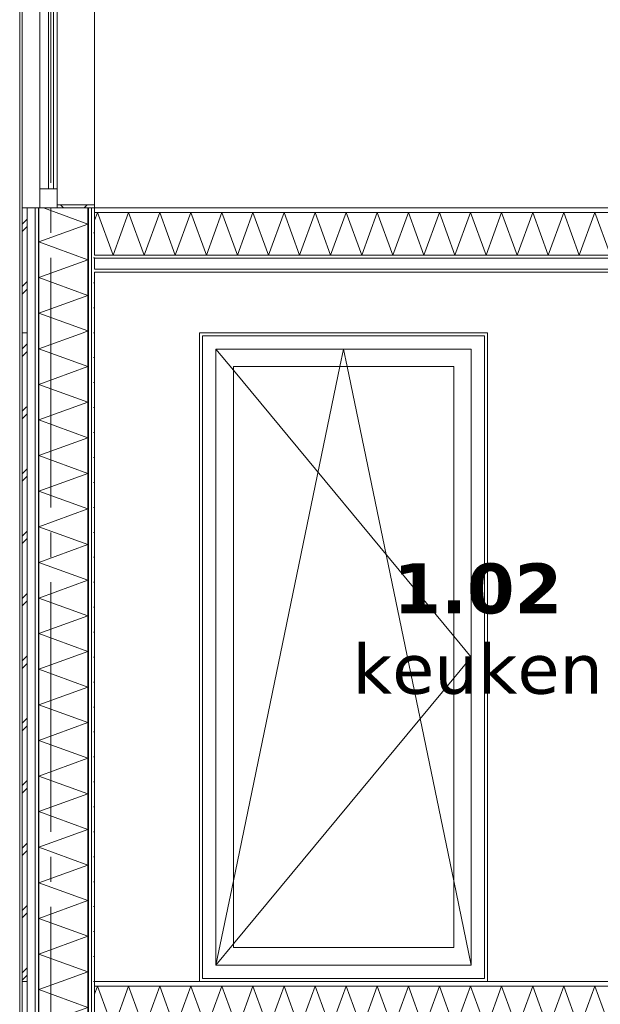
# Model space of a CAD drawing. Header units: millimetres. Extents: x -25778 to 297771, y -21930 to 17454.
# Tile 63 of 109: x 230315 to 232640, y -15720 to -11774. Entities that reach past the tile are written whole.
import ezdxf

# ---------------------------------------------------------------- set-up
doc = ezdxf.new("R2010")
doc.units = ezdxf.units.MM
doc.header["$MEASUREMENT"] = 0
doc.linetypes.add('B0204', pattern=[1300, 1000, -100, 100, -100])
for name, color, linetype in [('A Stramien', 7, 'Continuous'), ('New_21 Buitenwanden', 7, 'Continuous'), ('New_21 Buitenwanden Doorsnede-arcering', 7, 'Continuous'), ('New_21 Buitenwanden Laagscheidingslijnen', 7, 'Continuous'), ('New_21 Buitenwanden Ramen', 7, 'Continuous'), ('New_23 Vloeren', 7, 'Continuous'), ('New_23 Vloeren Doorsnede-arcering', 7, 'Continuous'), ('New_23 Vloeren Laagscheidingslijnen', 7, 'Continuous'), ('Tekst_dim Algemeen', 7, 'Continuous')]:
    doc.layers.add(name, color=color, linetype=linetype)
doc.styles.add('GENERATED_STYLE_2', font='verdana.ttf')
pattern_1 = [(0, (230440.066, -18728.747), (0, 50), [])]
pattern_2 = [(0, (230440.07, -18728.75), (0, 173.205), [0, -100]), (0, (230490.07, -18642.14), (0, 173.205), [0, -100])]
pattern_3 = [(270, (230440.066, -18728.747), (50, 0), [])]
pattern_4 = [(270, (230440.07, -18728.75), (173.205, 0), [0, -100]), (270, (230526.67, -18778.75), (173.205, 0), [0, -100])]
pattern_5 = [(45, (230440.07, -18728.75), (-91.9239, 91.9239), []), (135, (230440.07, -18728.75), (91.9239, 91.9239), [])]

# ---------------------------------------------------------------- blocks, each defined once
blk = doc.blocks.new('Section Element_1271_5', base_point=(230440.1, -18728.7))
at = {"layer": 'New_21 Buitenwanden', "color": 149, "linetype": 'Continuous', "lineweight": 0, "true_color": 0x3c4244}
blk.add_line((230315.1, -18929.7), (230315.1, -15628.7), dxfattribs=at)
blk = doc.blocks.new('Section Element_1282_5', base_point=(230440.1, -18728.7))
at = {"layer": 'New_21 Buitenwanden', "color": 149, "linetype": 'Continuous', "lineweight": 0, "true_color": 0x3c4244}
blk.add_line((230315.1, -15628.7), (230315.1, -12528.7), dxfattribs=at)
blk = doc.blocks.new('Section Element_1285_5', base_point=(230440.1, -18728.7))
at = {"layer": 'New_21 Buitenwanden', "color": 149, "linetype": 'Continuous', "lineweight": 0, "true_color": 0x3c4244}
blk.add_line((230315.1, -12528.7), (230315.1, -9928.7), dxfattribs=at)
blk = doc.blocks.new('*X1345', base_point=(230440.1, -18728.7))
at = {"layer": 'New_23 Vloeren Doorsnede-arcering', "color": 7, "linetype": 'Continuous', "lineweight": 0}
for p, q in [((230615.1, -15678.9), (230626.8, -15646.7)), ((230689, -15817.7), (230626.8, -15646.7)), ((230689, -15817.7), (230751.3, -15646.7)), ((230813.5, -15817.7), (230751.3, -15646.7)), ((230813.5, -15817.7), (230875.7, -15646.7)), ((230938, -15817.7), (230875.7, -15646.7)), ((230938, -15817.7), (231000.2, -15646.7)), ((231062.5, -15817.7), (231000.2, -15646.7)), ((231062.5, -15817.7), (231124.7, -15646.7)), ((231186.9, -15817.7), (231124.7, -15646.7)), ((231186.9, -15817.7), (231249.2, -15646.7)), ((231311.4, -15817.7), (231249.2, -15646.7)), ((231311.4, -15817.7), (231373.6, -15646.7)), ((231435.9, -15817.7), (231373.6, -15646.7)), ((231435.9, -15817.7), (231498.1, -15646.7)), ((231560.4, -15817.7), (231498.1, -15646.7)), ((231560.4, -15817.7), (231622.6, -15646.7)), ((231684.8, -15817.7), (231622.6, -15646.7)), ((231684.8, -15817.7), (231747.1, -15646.7)), ((231809.3, -15817.7), (231747.1, -15646.7)), ((231809.3, -15817.7), (231871.6, -15646.7)), ((231933.8, -15817.7), (231871.6, -15646.7)), ((231933.8, -15817.7), (231996, -15646.7)), ((232058.3, -15817.7), (231996, -15646.7)), ((232058.3, -15817.7), (232120.5, -15646.7)), ((232182.8, -15817.7), (232120.5, -15646.7)), ((232182.8, -15817.7), (232245, -15646.7)), ((232307.2, -15817.7), (232245, -15646.7)), ((232307.2, -15817.7), (232369.5, -15646.7)), ((232431.7, -15817.7), (232369.5, -15646.7)), ((232431.7, -15817.7), (232494, -15646.7)), ((232556.2, -15817.7), (232494, -15646.7)), ((232556.2, -15817.7), (232618.4, -15646.7)), ((232680.7, -15817.7), (232618.4, -15646.7)), ((232680.7, -15817.7), (232742.9, -15646.7)), ((232805.1, -15817.7), (232742.9, -15646.7)), ((232805.1, -15817.7), (232867.4, -15646.7)), ((232929.6, -15817.7), (232867.4, -15646.7)), ((232929.6, -15817.7), (232991.9, -15646.7)), ((233054.1, -15817.7), (232991.9, -15646.7)), ((233054.1, -15817.7), (233116.3, -15646.7)), ((233178.6, -15817.7), (233116.3, -15646.7)), ((233178.6, -15817.7), (233240.8, -15646.7)), ((233303.1, -15817.7), (233240.8, -15646.7)), ((233303.1, -15817.7), (233365.3, -15646.7)), ((233427.5, -15817.7), (233365.3, -15646.7)), ((233427.5, -15817.7), (233489.8, -15646.7)), ((233552, -15817.7), (233489.8, -15646.7)), ((233552, -15817.7), (233614.3, -15646.7)), ((233676.5, -15817.7), (233614.3, -15646.7)), ((233676.5, -15817.7), (233738.7, -15646.7)), ((233752.9, -15685.8), (233738.7, -15646.7))]:
    blk.add_line(p, q, dxfattribs=at)
blk = doc.blocks.new('Section Element_1301_5', base_point=(230440.1, -18728.7))
at = {"layer": 'New_23 Vloeren Doorsnede-arcering', "linetype": 'Continuous', "lineweight": 0, "true_color": 0x000000}
h = blk.add_hatch(dxfattribs=at)
h.set_pattern_fill('325_Houtachtig_plaatmate_E4', color=18, style=0, pattern_type=2)
h.set_pattern_definition(pattern_1)
h.paths.add_polyline_path([(230615.1, -15628.7), (230615.1, -15646.7), (233752.9, -15646.7), (233752.9, -15628.7)])
h = blk.add_hatch(dxfattribs=at)
h.set_pattern_fill('720_Gips_0005', color=18, style=0, pattern_type=2)
h.set_pattern_definition(pattern_2)
h.paths.add_polyline_path([(230615.1, -15829.7), (232681.1, -15829.7), (232681.1, -15817.7), (230615.1, -15817.7)])
h = blk.add_hatch(dxfattribs=at)
h.set_pattern_fill('720_Gips_0005', color=18, style=0, pattern_type=2)
h.set_pattern_definition(pattern_2)
h.paths.add_polyline_path([(232751.1, -15829.7), (233752.9, -15829.7), (233752.9, -15817.7), (232751.1, -15817.7)])
h = blk.add_hatch(dxfattribs=at)
h.set_pattern_fill('720_Gips_0005', color=18, style=0, pattern_type=2)
h.set_pattern_definition(pattern_2)
h.paths.add_polyline_path([(230615.1, -15873.7), (230615.1, -15885.7), (232681.1, -15885.7), (232681.1, -15873.7)])
h = blk.add_hatch(dxfattribs=at)
h.set_pattern_fill('720_Gips_0005', color=18, style=0, pattern_type=2)
h.set_pattern_definition(pattern_2)
h.paths.add_polyline_path([(233752.9, -15873.7), (232751.1, -15873.7), (232751.1, -15885.7), (233752.9, -15885.7)])
at = {"layer": 'New_23 Vloeren', "color": 9, "linetype": 'Continuous', "lineweight": 0}
for p, q in [((233752.9, -15628.7), (230615.1, -15628.7)), ((232681.1, -15885.7), (230615.1, -15885.7)), ((233752.9, -15885.7), (232751.1, -15885.7))]:
    blk.add_line(p, q, dxfattribs=at)
at = {"layer": 'New_23 Vloeren', "color": 149, "linetype": 'Continuous', "lineweight": 0, "true_color": 0x3c4244}
for p, q in [((234765.1, -15646.7), (233769.1, -15646.7)), ((234765.1, -15817.7), (234143.1, -15817.7))]:
    blk.add_line(p, q, dxfattribs=at)
at = {"layer": 'New_23 Vloeren', "color": 9, "linetype": 'Continuous', "lineweight": 0, "flags": 128}
blk.add_lwpolyline([(233752.9, -15628.7), (233752.9, -15646.7), (233752.9, -15817.7), (233752.9, -15829.7), (233752.9, -15873.7), (233752.9, -15885.7)], dxfattribs=at)
at = {"layer": 'New_23 Vloeren Laagscheidingslijnen', "color": 9, "linetype": 'Continuous', "lineweight": 0}
for p, q in [((233752.9, -15646.7), (230615.1, -15646.7)), ((232681.1, -15829.7), (230615.1, -15829.7)), ((233752.9, -15829.7), (232751.1, -15829.7)), ((232681.1, -15873.7), (230615.1, -15873.7)), ((233752.9, -15873.7), (232751.1, -15873.7))]:
    blk.add_line(p, q, dxfattribs=at)
at = {"layer": 'New_23 Vloeren Laagscheidingslijnen', "color": 9, "linetype": 'Continuous', "lineweight": 0, "flags": 128}
for points in [[(232693.1, -15817.7), (232681.1, -15817.7), (230615.1, -15817.7)], [(233752.9, -15817.7), (232751.1, -15817.7), (232739.1, -15817.7)]]:
    blk.add_lwpolyline(points, dxfattribs=at)
at = {"layer": 'New_23 Vloeren', "lineweight": 0}
blk.add_blockref('*X1345', (230440.1, -18728.7), dxfattribs=at)
blk = doc.blocks.new('*X1347', base_point=(230440.1, -18728.7))
at = {"layer": 'New_23 Vloeren Doorsnede-arcering', "color": 7, "linetype": 'Continuous', "lineweight": 0}
for p, q in [((230615.1, -12578.9), (230626.8, -12546.7)), ((230689, -12717.7), (230626.8, -12546.7)), ((230689, -12717.7), (230751.3, -12546.7)), ((230813.5, -12717.7), (230751.3, -12546.7)), ((230813.5, -12717.7), (230875.7, -12546.7)), ((230938, -12717.7), (230875.7, -12546.7)), ((230938, -12717.7), (231000.2, -12546.7)), ((231062.5, -12717.7), (231000.2, -12546.7)), ((231062.5, -12717.7), (231124.7, -12546.7)), ((231186.9, -12717.7), (231124.7, -12546.7)), ((231186.9, -12717.7), (231249.2, -12546.7)), ((231311.4, -12717.7), (231249.2, -12546.7)), ((231311.4, -12717.7), (231373.6, -12546.7)), ((231435.9, -12717.7), (231373.6, -12546.7)), ((231435.9, -12717.7), (231498.1, -12546.7)), ((231560.4, -12717.7), (231498.1, -12546.7)), ((231560.4, -12717.7), (231622.6, -12546.7)), ((231684.8, -12717.7), (231622.6, -12546.7)), ((231684.8, -12717.7), (231747.1, -12546.7)), ((231809.3, -12717.7), (231747.1, -12546.7)), ((231809.3, -12717.7), (231871.6, -12546.7)), ((231933.8, -12717.7), (231871.6, -12546.7)), ((231933.8, -12717.7), (231996, -12546.7)), ((232058.3, -12717.7), (231996, -12546.7)), ((232058.3, -12717.7), (232120.5, -12546.7)), ((232182.8, -12717.7), (232120.5, -12546.7)), ((232182.8, -12717.7), (232245, -12546.7)), ((232307.2, -12717.7), (232245, -12546.7)), ((232307.2, -12717.7), (232369.5, -12546.7)), ((232431.7, -12717.7), (232369.5, -12546.7)), ((232431.7, -12717.7), (232494, -12546.7)), ((232556.2, -12717.7), (232494, -12546.7)), ((232556.2, -12717.7), (232618.4, -12546.7)), ((232680.7, -12717.7), (232618.4, -12546.7)), ((232680.7, -12717.7), (232742.9, -12546.7)), ((232805.1, -12717.7), (232742.9, -12546.7)), ((232805.1, -12717.7), (232867.4, -12546.7)), ((232929.6, -12717.7), (232867.4, -12546.7)), ((232929.6, -12717.7), (232991.9, -12546.7)), ((233054.1, -12717.7), (232991.9, -12546.7)), ((233054.1, -12717.7), (233116.3, -12546.7)), ((233178.6, -12717.7), (233116.3, -12546.7)), ((233178.6, -12717.7), (233240.8, -12546.7)), ((233303.1, -12717.7), (233240.8, -12546.7)), ((233303.1, -12717.7), (233365.3, -12546.7)), ((233427.5, -12717.7), (233365.3, -12546.7)), ((233427.5, -12717.7), (233489.8, -12546.7)), ((233552, -12717.7), (233489.8, -12546.7)), ((233552, -12717.7), (233614.3, -12546.7)), ((233676.5, -12717.7), (233614.3, -12546.7)), ((233676.5, -12717.7), (233738.7, -12546.7)), ((233752.9, -12585.8), (233738.7, -12546.7))]:
    blk.add_line(p, q, dxfattribs=at)
blk = doc.blocks.new('Section Element_1302_5', base_point=(230440.1, -18728.7))
at = {"layer": 'New_23 Vloeren Doorsnede-arcering', "linetype": 'Continuous', "lineweight": 0, "true_color": 0x000000}
h = blk.add_hatch(dxfattribs=at)
h.set_pattern_fill('325_Houtachtig_plaatmate_E4', color=18, style=0, pattern_type=2)
h.set_pattern_definition(pattern_1)
h.paths.add_polyline_path([(230615.1, -12546.7), (233752.9, -12546.7), (233752.9, -12528.7), (230615.1, -12528.7)])
h = blk.add_hatch(dxfattribs=at)
h.set_pattern_fill('720_Gips_0005', color=18, style=0, pattern_type=2)
h.set_pattern_definition(pattern_2)
h.paths.add_polyline_path([(230615.1, -12729.7), (233752.9, -12729.7), (233752.9, -12717.7), (230615.1, -12717.7)])
h = blk.add_hatch(dxfattribs=at)
h.set_pattern_fill('720_Gips_0005', color=18, style=0, pattern_type=2)
h.set_pattern_definition(pattern_2)
h.paths.add_polyline_path([(230615.1, -12785.7), (233752.9, -12785.7), (233752.9, -12773.7), (230615.1, -12773.7)])
at = {"layer": 'New_23 Vloeren', "color": 9, "linetype": 'Continuous', "lineweight": 0}
for p, q in [((233751.1, -12528.7), (230615.1, -12528.7)), ((233752.9, -12785.7), (230615.1, -12785.7))]:
    blk.add_line(p, q, dxfattribs=at)
at = {"layer": 'New_23 Vloeren', "color": 149, "linetype": 'Continuous', "lineweight": 0, "true_color": 0x3c4244}
for p, q in [((234765.1, -12546.7), (233769.1, -12546.7)), ((233821.1, -12528.7), (234765.1, -12528.7)), ((234765.1, -12717.7), (234143.1, -12717.7)), ((234143.1, -12729.7), (234765.1, -12729.7))]:
    blk.add_line(p, q, dxfattribs=at)
at = {"layer": 'New_23 Vloeren', "color": 9, "linetype": 'Continuous', "lineweight": 0, "flags": 128}
blk.add_lwpolyline([(233752.9, -12528.7), (233752.9, -12546.7), (233752.9, -12717.7), (233752.9, -12729.7), (233752.9, -12773.7), (233752.9, -12785.7)], dxfattribs=at)
at = {"layer": 'New_23 Vloeren Laagscheidingslijnen', "color": 9, "linetype": 'Continuous', "lineweight": 0}
for p, q in [((233752.9, -12546.7), (230615.1, -12546.7)), ((233752.9, -12528.7), (233751.1, -12528.7)), ((233752.9, -12717.7), (230615.1, -12717.7)), ((233752.9, -12729.7), (230615.1, -12729.7)), ((233752.9, -12773.7), (230615.1, -12773.7))]:
    blk.add_line(p, q, dxfattribs=at)
at = {"layer": 'New_23 Vloeren', "lineweight": 0}
blk.add_blockref('*X1347', (230440.1, -18728.7), dxfattribs=at)
blk = doc.blocks.new('Section Element_1444_5', base_point=(230440.1, -18728.7))
at = {"layer": 'New_21 Buitenwanden', "color": 149, "linetype": 'Continuous', "lineweight": 0, "true_color": 0x3c4244}
blk.add_line((231035.1, -13028.7), (231035.1, -15628.7), dxfattribs=at)
blk = doc.blocks.new('Section Element_1447_5', base_point=(230440.1, -18728.7))
at = {"layer": 'New_21 Buitenwanden', "color": 149, "linetype": 'Continuous', "lineweight": 0, "true_color": 0x3c4244}
blk.add_line((231035.1, -13028.7), (232189.1, -13028.7), dxfattribs=at)
blk = doc.blocks.new('*X1876', base_point=(230440.1, -18728.7))
at = {"layer": 'New_21 Buitenwanden Doorsnede-arcering', "color": 7, "linetype": 'Continuous', "lineweight": 0}
for p, q in [((230568.7, -13028.7), (230392.1, -13093)), ((230588.1, -13164.4), (230392.1, -13093)), ((230588.1, -13164.4), (230392.1, -13235.7)), ((230588.1, -13307), (230392.1, -13235.7)), ((230588.1, -13307), (230392.1, -13378.4)), ((230588.1, -13449.7), (230392.1, -13378.4)), ((230588.1, -13449.7), (230392.1, -13521.1)), ((230588.1, -13592.4), (230392.1, -13521.1)), ((230588.1, -13592.4), (230392.1, -13663.7)), ((230588.1, -13735.1), (230392.1, -13663.7)), ((230588.1, -13735.1), (230392.1, -13806.4)), ((230588.1, -13877.8), (230392.1, -13806.4)), ((230588.1, -13877.8), (230392.1, -13949.1)), ((230588.1, -14020.4), (230392.1, -13949.1)), ((230588.1, -14020.4), (230392.1, -14091.8)), ((230588.1, -14163.1), (230392.1, -14091.8)), ((230588.1, -14163.1), (230392.1, -14234.4)), ((230588.1, -14305.8), (230392.1, -14234.4)), ((230588.1, -14305.8), (230392.1, -14377.1)), ((230588.1, -14448.5), (230392.1, -14377.1)), ((230588.1, -14448.5), (230392.1, -14519.8)), ((230588.1, -14591.1), (230392.1, -14519.8)), ((230588.1, -14591.1), (230392.1, -14662.5)), ((230588.1, -14733.8), (230392.1, -14662.5)), ((230588.1, -14733.8), (230392.1, -14805.1)), ((230588.1, -14876.5), (230392.1, -14805.1)), ((230588.1, -14876.5), (230392.1, -14947.8)), ((230588.1, -15019.2), (230392.1, -14947.8)), ((230588.1, -15019.2), (230392.1, -15090.5)), ((230588.1, -15161.8), (230392.1, -15090.5)), ((230588.1, -15161.8), (230392.1, -15233.2)), ((230588.1, -15304.5), (230392.1, -15233.2)), ((230588.1, -15304.5), (230392.1, -15375.9)), ((230588.1, -15447.2), (230392.1, -15375.9)), ((230588.1, -15447.2), (230392.1, -15518.5)), ((230588.1, -15589.9), (230392.1, -15518.5)), ((230588.1, -15589.9), (230481.2, -15628.7))]:
    blk.add_line(p, q, dxfattribs=at)
blk = doc.blocks.new('*X1877', base_point=(230440.1, -18728.7))
at = {"layer": 'New_21 Buitenwanden Doorsnede-arcering', "color": 7, "linetype": 'Continuous', "lineweight": 0}
for p, q in [((230325.1, -13093.7), (230345.1, -13073.7)), ((230325.1, -13123.7), (230345.1, -13103.7)), ((230325.1, -13343.7), (230340.1, -13328.7)), ((230340.1, -13328.7), (230345.1, -13323.7)), ((230325.1, -13373.7), (230345.1, -13353.7)), ((230325.1, -13593.7), (230345.1, -13573.7)), ((230325.1, -13623.7), (230345.1, -13603.7)), ((230325.1, -13843.7), (230340.1, -13828.7)), ((230340.1, -13828.7), (230345.1, -13823.7)), ((230325.1, -13873.7), (230345.1, -13853.7)), ((230325.1, -14093.7), (230345.1, -14073.7)), ((230325.1, -14123.7), (230345.1, -14103.7)), ((230325.1, -14343.7), (230340.1, -14328.7)), ((230325.1, -14373.7), (230345.1, -14353.7)), ((230340.1, -14328.7), (230345.1, -14323.7)), ((230325.1, -14593.7), (230345.1, -14573.7)), ((230325.1, -14623.7), (230345.1, -14603.7)), ((230325.1, -14843.7), (230340.1, -14828.7)), ((230340.1, -14828.7), (230345.1, -14823.7)), ((230325.1, -14873.7), (230345.1, -14853.7)), ((230325.1, -15093.7), (230345.1, -15073.7)), ((230325.1, -15123.7), (230345.1, -15103.7)), ((230325.1, -15343.7), (230340.1, -15328.7)), ((230340.1, -15328.7), (230345.1, -15323.7)), ((230325.1, -15373.7), (230345.1, -15353.7)), ((230325.1, -15593.7), (230345.1, -15573.7)), ((230325.1, -15623.7), (230345.1, -15603.7))]:
    blk.add_line(p, q, dxfattribs=at)
blk = doc.blocks.new('Section Element_1765_5', base_point=(230440.1, -18728.7))
at = {"layer": 'New_21 Buitenwanden Doorsnede-arcering', "linetype": 'Continuous', "lineweight": 0, "true_color": 0x000000}
h = blk.add_hatch(dxfattribs=at)
h.set_pattern_fill('325_Houtachtig_plaatmate_E4', color=18, style=0, pattern_type=2)
h.set_pattern_definition(pattern_3)
h.paths.add_polyline_path([(230377.1, -15628.7), (230392.1, -15628.7), (230392.1, -13028.7), (230377.1, -13028.7)])
h = blk.add_hatch(dxfattribs=at)
h.set_pattern_fill('325_Houtachtig_plaatmate_E4', color=18, style=0, pattern_type=2)
h.set_pattern_definition(pattern_3)
h.paths.add_polyline_path([(230603.1, -13028.7), (230588.1, -13028.7), (230588.1, -15628.7), (230603.1, -15628.7)])
h = blk.add_hatch(dxfattribs=at)
h.set_pattern_fill('720_Gips_0005', color=18, style=0, pattern_type=2)
h.set_pattern_definition(pattern_4)
h.paths.add_polyline_path([(230615.1, -13028.7), (230603.1, -13028.7), (230603.1, -15628.7), (230615.1, -15628.7)])
at = {"layer": 'New_21 Buitenwanden', "color": 9, "linetype": 'Continuous', "lineweight": 0}
for p, q in [((230325.1, -13028.7), (230325.1, -15628.7)), ((230615.1, -13028.7), (230615.1, -15628.7))]:
    blk.add_line(p, q, dxfattribs=at)
at = {"layer": 'New_21 Buitenwanden Laagscheidingslijnen', "color": 9, "linetype": 'Continuous', "lineweight": 0}
for p, q in [((230345.1, -13028.7), (230345.1, -15628.7)), ((230377.1, -13028.7), (230377.1, -15628.7)), ((230392.1, -13028.7), (230392.1, -15628.7)), ((230588.1, -13028.7), (230588.1, -15628.7)), ((230603.1, -13028.7), (230603.1, -15628.7))]:
    blk.add_line(p, q, dxfattribs=at)
at = {"layer": 'New_21 Buitenwanden', "lineweight": 0}
for name in ['*X1876', '*X1877']:
    blk.add_blockref(name, (230440.1, -18728.7), dxfattribs=at)
blk = doc.blocks.new('*X1882', base_point=(230440.1, -18728.7))
at = {"layer": 'New_21 Buitenwanden Doorsnede-arcering', "color": 7, "linetype": 'Continuous', "lineweight": 0}
for p, q in [((230588.1, -12593.7), (230409.7, -12528.7)), ((230588.1, -12593.7), (230392.1, -12665)), ((230588.1, -12736.3), (230392.1, -12665)), ((230588.1, -12736.3), (230392.1, -12807.7)), ((230588.1, -12879), (230392.1, -12807.7)), ((230588.1, -12879), (230392.1, -12950.4)), ((230588.1, -13021.7), (230392.1, -12950.4)), ((230588.1, -13021.7), (230568.7, -13028.7))]:
    blk.add_line(p, q, dxfattribs=at)
blk = doc.blocks.new('*X1883', base_point=(230440.1, -18728.7))
at = {"layer": 'New_21 Buitenwanden Doorsnede-arcering', "color": 7, "linetype": 'Continuous', "lineweight": 0}
for p, q in [((230325.1, -12593.7), (230345.1, -12573.7)), ((230325.1, -12623.7), (230345.1, -12603.7)), ((230325.1, -12843.7), (230340.1, -12828.7)), ((230325.1, -12873.7), (230345.1, -12853.7)), ((230340.1, -12828.7), (230345.1, -12823.7))]:
    blk.add_line(p, q, dxfattribs=at)
blk = doc.blocks.new('Section Element_1767_5', base_point=(230440.1, -18728.7))
at = {"layer": 'New_21 Buitenwanden Doorsnede-arcering', "linetype": 'Continuous', "lineweight": 0, "true_color": 0x000000}
h = blk.add_hatch(dxfattribs=at)
h.set_pattern_fill('325_Houtachtig_plaatmate_E4', color=18, style=0, pattern_type=2)
h.set_pattern_definition(pattern_3)
h.paths.add_polyline_path([(230392.1, -12528.7), (230377.1, -12528.7), (230377.1, -13028.7), (230392.1, -13028.7)])
h = blk.add_hatch(dxfattribs=at)
h.set_pattern_fill('325_Houtachtig_plaatmate_E4', color=18, style=0, pattern_type=2)
h.set_pattern_definition(pattern_3)
h.paths.add_polyline_path([(230588.1, -13028.7), (230603.1, -13028.7), (230603.1, -12528.7), (230588.1, -12528.7)])
h = blk.add_hatch(dxfattribs=at)
h.set_pattern_fill('720_Gips_0005', color=18, style=0, pattern_type=2)
h.set_pattern_definition(pattern_4)
h.paths.add_polyline_path([(230615.1, -12528.7), (230603.1, -12528.7), (230603.1, -13028.7), (230615.1, -13028.7)])
at = {"layer": 'New_21 Buitenwanden', "color": 9, "linetype": 'Continuous', "lineweight": 0}
for p, q in [((230325.1, -12528.7), (230325.1, -13028.7)), ((230615.1, -12785.7), (230615.1, -13028.7))]:
    blk.add_line(p, q, dxfattribs=at)
at = {"layer": 'New_21 Buitenwanden', "color": 9, "linetype": 'Continuous', "lineweight": 0, "flags": 128}
blk.add_lwpolyline([(230615.1, -12528.7), (230603.1, -12528.7), (230588.1, -12528.7), (230465.1, -12528.7), (230395.1, -12528.7), (230392.1, -12528.7), (230377.1, -12528.7), (230345.1, -12528.7), (230325.1, -12528.7)], dxfattribs=at)
at = {"layer": 'New_21 Buitenwanden Laagscheidingslijnen', "color": 9, "linetype": 'Continuous', "lineweight": 0}
for p, q in [((230345.1, -12528.7), (230345.1, -13028.7)), ((230377.1, -12528.7), (230377.1, -13028.7)), ((230392.1, -12528.7), (230392.1, -13028.7)), ((230588.1, -12528.7), (230588.1, -13028.7)), ((230603.1, -12528.7), (230603.1, -13028.7)), ((230615.1, -12729.7), (230615.1, -12773.7)), ((230345.1, -13028.7), (230325.1, -13028.7))]:
    blk.add_line(p, q, dxfattribs=at)
at = {"layer": 'New_21 Buitenwanden Laagscheidingslijnen', "color": 9, "linetype": 'Continuous', "lineweight": 0, "flags": 128}
blk.add_lwpolyline([(230615.1, -12528.7), (230615.1, -12546.7), (230615.1, -12717.7)], dxfattribs=at)
at = {"layer": 'New_21 Buitenwanden', "lineweight": 0}
for name in ['*X1882', '*X1883']:
    blk.add_blockref(name, (230440.1, -18728.7), dxfattribs=at)
blk = doc.blocks.new('*X1888', base_point=(230440.1, -18728.7))
at = {"layer": 'New_21 Buitenwanden Doorsnede-arcering', "color": 7, "linetype": 'Continuous', "lineweight": 0}
for p, q in [((230481.2, -15628.7), (230392.1, -15661.2)), ((230588.1, -15732.5), (230392.1, -15661.2)), ((230588.1, -15732.5), (230392.1, -15803.9)), ((230588.1, -15875.2), (230392.1, -15803.9)), ((230588.1, -15875.2), (230392.1, -15946.6)), ((230588.1, -16017.9), (230392.1, -15946.6)), ((230588.1, -16017.9), (230392.1, -16089.2)), ((230500.6, -16128.7), (230392.1, -16089.2))]:
    blk.add_line(p, q, dxfattribs=at)
blk = doc.blocks.new('*X1889', base_point=(230440.1, -18728.7))
at = {"layer": 'New_21 Buitenwanden Doorsnede-arcering', "color": 7, "linetype": 'Continuous', "lineweight": 0}
for p, q in [((230325.1, -15843.7), (230340.1, -15828.7)), ((230325.1, -15873.7), (230345.1, -15853.7)), ((230340.1, -15828.7), (230345.1, -15823.7)), ((230325.1, -16093.7), (230345.1, -16073.7)), ((230325.1, -16123.7), (230345.1, -16103.7))]:
    blk.add_line(p, q, dxfattribs=at)
blk = doc.blocks.new('Section Element_1769_5', base_point=(230440.1, -18728.7))
at = {"layer": 'New_21 Buitenwanden Doorsnede-arcering', "linetype": 'Continuous', "lineweight": 0, "true_color": 0x000000}
h = blk.add_hatch(dxfattribs=at)
h.set_pattern_fill('325_Houtachtig_plaatmate_E4', color=18, style=0, pattern_type=2)
h.set_pattern_definition(pattern_3)
h.paths.add_polyline_path([(230392.1, -15628.7), (230377.1, -15628.7), (230377.1, -16128.7), (230392.1, -16128.7)])
h = blk.add_hatch(dxfattribs=at)
h.set_pattern_fill('325_Houtachtig_plaatmate_E4', color=18, style=0, pattern_type=2)
h.set_pattern_definition(pattern_3)
h.paths.add_polyline_path([(230588.1, -16128.7), (230603.1, -16128.7), (230603.1, -15628.7), (230588.1, -15628.7)])
h = blk.add_hatch(dxfattribs=at)
h.set_pattern_fill('720_Gips_0005', color=18, style=0, pattern_type=2)
h.set_pattern_definition(pattern_4)
h.paths.add_polyline_path([(230615.1, -15628.7), (230603.1, -15628.7), (230603.1, -16128.7), (230615.1, -16128.7)])
at = {"layer": 'New_21 Buitenwanden', "color": 9, "linetype": 'Continuous', "lineweight": 0}
for p, q in [((230325.1, -15628.7), (230325.1, -16128.7)), ((230615.1, -15885.7), (230615.1, -16128.7))]:
    blk.add_line(p, q, dxfattribs=at)
at = {"layer": 'New_21 Buitenwanden', "color": 9, "linetype": 'Continuous', "lineweight": 0, "flags": 128}
blk.add_lwpolyline([(230615.1, -16128.7), (230603.1, -16128.7), (230588.1, -16128.7), (230465.1, -16128.7), (230395.1, -16128.7), (230392.1, -16128.7), (230377.1, -16128.7), (230345.1, -16128.7), (230325.1, -16128.7)], dxfattribs=at)
at = {"layer": 'New_21 Buitenwanden Laagscheidingslijnen', "color": 9, "linetype": 'Continuous', "lineweight": 0}
for p, q in [((230345.1, -15628.7), (230325.1, -15628.7)), ((230345.1, -15628.7), (230345.1, -16128.7)), ((230377.1, -15628.7), (230377.1, -16128.7)), ((230392.1, -15628.7), (230392.1, -16128.7)), ((230588.1, -15628.7), (230588.1, -16128.7)), ((230603.1, -15628.7), (230603.1, -16128.7)), ((230615.1, -15829.7), (230615.1, -15873.7))]:
    blk.add_line(p, q, dxfattribs=at)
at = {"layer": 'New_21 Buitenwanden Laagscheidingslijnen', "color": 9, "linetype": 'Continuous', "lineweight": 0, "flags": 128}
blk.add_lwpolyline([(230615.1, -15628.7), (230615.1, -15646.7), (230615.1, -15817.7)], dxfattribs=at)
at = {"layer": 'New_21 Buitenwanden', "lineweight": 0}
for name in ['*X1888', '*X1889']:
    blk.add_blockref(name, (230440.1, -18728.7), dxfattribs=at)
blk = doc.blocks.new('Section Element_1792_5', base_point=(230440.1, -18728.7))
at = {"layer": 'New_21 Buitenwanden Ramen', "color": 7, "linetype": 'Continuous', "lineweight": 0}
for p, q in [((231047.1, -15616.7), (231047.1, -13040.7)), ((231047.1, -13040.7), (232177.1, -13040.7)), ((232177.1, -13040.7), (232177.1, -15616.7)), ((232189.1, -15628.7), (232189.1, -13028.7)), ((231101.1, -13094.7), (231101.1, -15562.7)), ((232123.1, -13094.7), (231101.1, -13094.7)), ((231101.1, -13094.7), (231171.1, -13179.3)), ((231597.6, -13164.7), (231612.1, -13094.7)), ((231626.6, -13164.7), (231612.1, -13094.7)), ((232123.1, -15562.7), (232123.1, -13094.7)), ((231171.1, -15492.7), (231171.1, -13164.7)), ((231171.1, -13164.7), (232053.1, -13164.7)), ((231171.1, -15224.7), (231597.6, -13164.7)), ((232053.1, -15224.7), (231626.6, -13164.7)), ((232053.1, -13164.7), (232053.1, -15492.7)), ((231171.1, -13179.3), (232053.1, -14244.2)), ((232053.1, -14244.2), (232123.1, -14328.7)), ((232053.1, -14413.3), (232123.1, -14328.7)), ((231171.1, -15478.2), (232053.1, -14413.3)), ((231101.1, -15562.7), (231171.1, -15224.7)), ((232123.1, -15562.7), (232053.1, -15224.7)), ((231101.1, -15562.7), (231171.1, -15478.2)), ((232053.1, -15492.7), (231171.1, -15492.7)), ((231101.1, -15562.7), (232123.1, -15562.7)), ((232177.1, -15616.7), (231047.1, -15616.7))]:
    blk.add_line(p, q, dxfattribs=at)
blk = doc.blocks.new('Section Element_1833_5', base_point=(230440.1, -18728.7))
at = {"layer": 'New_21 Buitenwanden Doorsnede-arcering', "linetype": 'Continuous', "lineweight": 0, "true_color": 0x000000}
h = blk.add_hatch(dxfattribs=at)
h.set_pattern_fill('205_Ongewapend_beton_0005', color=18, style=0, pattern_type=2)
h.set_pattern_definition(pattern_5)
h.paths.add_polyline_path([(230465.1, -9928.7), (230465.1, -9940.7), (230615.1, -9940.7), (230615.1, -9928.7)])
h = blk.add_hatch(dxfattribs=at)
h.set_pattern_fill('205_Ongewapend_beton_0005', color=18, style=0, pattern_type=2)
h.set_pattern_definition(pattern_5)
h.paths.add_polyline_path([(230465.1, -12528.7), (230615.1, -12528.7), (230615.1, -12516.7), (230465.1, -12516.7)])
at = {"layer": 'New_21 Buitenwanden Ramen', "color": 149, "linetype": 'Continuous', "lineweight": 0, "true_color": 0x3c4244}
blk.add_line((230325.1, -12528.7), (230325.1, -9928.7), dxfattribs=at)
at = {"layer": 'New_21 Buitenwanden Ramen', "color": 7, "linetype": 'Continuous', "lineweight": 0}
for p, q in [((230395.1, -9928.7), (230395.1, -10004.7)), ((230465.1, -9928.7), (230465.1, -9940.7)), ((230465.1, -9940.7), (230465.1, -10004.7)), ((230615.1, -9940.7), (230465.1, -9940.7)), ((230615.1, -9928.7), (230615.1, -9940.7)), ((230615.1, -12516.7), (230615.1, -9940.7)), ((230395.1, -12452.7), (230395.1, -10004.7)), ((230465.1, -10004.7), (230395.1, -10004.7)), ((230430.1, -10004.7), (230430.1, -12452.7)), ((230450.1, -12452.7), (230450.1, -10004.7)), ((230465.1, -12452.7), (230465.1, -10004.7)), ((230395.1, -12452.7), (230395.1, -12528.7)), ((230465.1, -12452.7), (230395.1, -12452.7)), ((230465.1, -12452.7), (230465.1, -12516.7)), ((230465.1, -12516.7), (230465.1, -12528.7)), ((230615.1, -12516.7), (230465.1, -12516.7)), ((230615.1, -12516.7), (230615.1, -12528.7))]:
    blk.add_line(p, q, dxfattribs=at)
blk = doc.blocks.new('Standard grid marker[30]_5', base_point=(230440.1, -7828.7))
at = {"layer": 'A Stramien', "color": 9, "linetype": 'B0204', "lineweight": 0}
blk.add_line((230440.1, -8828.7), (230440.1, -20929.7), dxfattribs=at)

msp = doc.modelspace()

# ---------------------------------------------------------------- block references
at = {"layer": 'A Stramien', "color": 1, "linetype": 'Continuous', "lineweight": 0}
msp.add_blockref('Standard grid marker[30]_5', (230440.1, -7828.7), dxfattribs=at)
at = {"layer": 'New_21 Buitenwanden', "lineweight": 0}
for name in ['Section Element_1285_5', 'Section Element_1282_5', 'Section Element_1767_5', 'Section Element_1765_5', 'Section Element_1444_5', 'Section Element_1447_5', 'Section Element_1271_5', 'Section Element_1769_5']:
    msp.add_blockref(name, (230440.1, -18728.7), dxfattribs=at)
at = {"layer": 'New_21 Buitenwanden Ramen', "lineweight": 0}
for name in ['Section Element_1833_5', 'Section Element_1792_5']:
    msp.add_blockref(name, (230440.1, -18728.7), dxfattribs=at)
at = {"layer": 'New_23 Vloeren', "lineweight": 0}
for name in ['Section Element_1302_5', 'Section Element_1301_5']:
    msp.add_blockref(name, (230440.1, -18728.7), dxfattribs=at)

# ---------------------------------------------------------------- texts
at = {"layer": 'Tekst_dim Algemeen', "color": 9, "linetype": 'Continuous', "lineweight": 0, "insert": (232149.4, -14216.1), "char_height": 200, "attachment_point": 5, "line_spacing_factor": 0.966236, "style": 'GENERATED_STYLE_2'}
msp.add_mtext('\\A1;{\\pqc;\\fVerdana|b1|i0|c0|p0;\\W1.000000;1.02\\P\\pqc;\\fVerdana|b0|i0|c0|p0;\\W1.000000;keuken}', dxfattribs=at)

doc.saveas('drawing.dxf')
